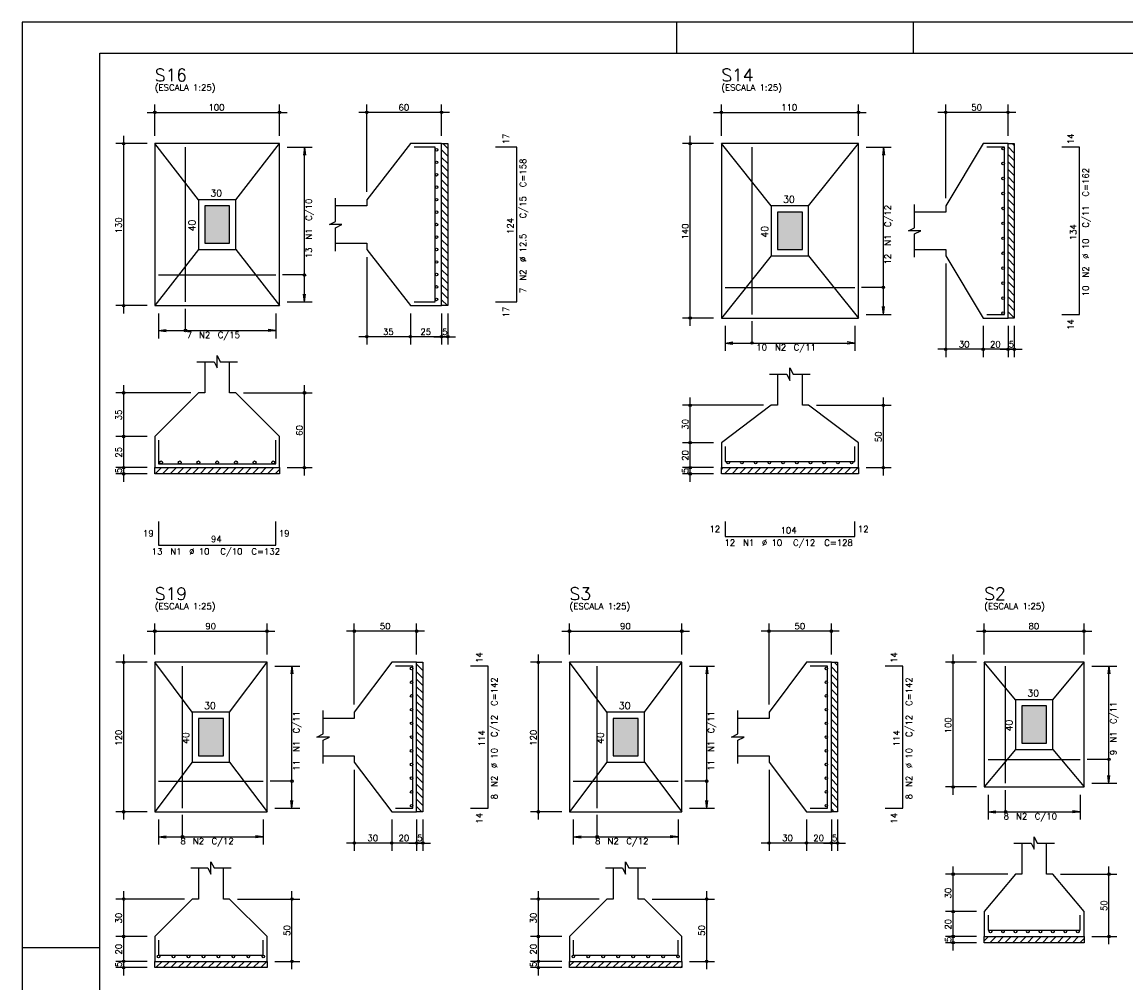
# Model space of a CAD drawing. Extents: x 0 to 84.1, y 0 to 59.4.
# Tile 2 of 6: x 0 to 35.4, y 28.6 to 59.4. Entities that reach past the tile are written whole.
import ezdxf

# ---------------------------------------------------------------- set-up
doc = ezdxf.new("R2010")
doc.units = 0
doc.header["$MEASUREMENT"] = 0
for name, color, linetype in [('1', 1, 'CONTINUOUS'), ('2', 2, 'CONTINUOUS'), ('3', 3, 'CONTINUOUS'), ('6', 6, 'CONTINUOUS'), ('7', 7, 'CONTINUOUS'), ('9', 9, 'CONTINUOUS')]:
    doc.layers.add(name, color=color, linetype=linetype)
doc.styles.get("Standard").update_dxf_attribs({"font": 'ROMANS.SHX'})

msp = doc.modelspace()

# ---------------------------------------------------------------- linework, layer by layer
at = {"layer": '1', "linetype": 'Continuous'}
for p, q in [((13.46, 55.299063), (13.66, 55.099063)), ((13.49948, 55.5), (13.66, 55.33948)), ((31.6376, 55.393103), (31.8376, 55.193103)), ((31.771119, 55.5), (31.8376, 55.433519)), ((13.46, 55.058647), (13.66, 54.858647)), ((31.6376, 55.152686), (31.8376, 54.952686)), ((31.6376, 54.91227), (31.8376, 54.71227)), ((13.46, 54.818231), (13.66, 54.618231)), ((13.46, 54.577814), (13.66, 54.377814)), ((31.6376, 54.671854), (31.8376, 54.471854)), ((13.46, 54.337398), (13.66, 54.137398)), ((31.6376, 54.431437), (31.8376, 54.231437)), ((31.6376, 54.191021), (31.8376, 53.991021)), ((13.46, 54.096982), (13.66, 53.896982)), ((13.46, 53.856566), (13.66, 53.656566)), ((31.6376, 53.950605), (31.8376, 53.750605)), ((13.46, 53.616149), (13.66, 53.416149)), ((31.6376, 53.710188), (31.8376, 53.510188)), ((13.46, 53.375733), (13.66, 53.175733)), ((13.46, 53.135317), (13.66, 52.935317)), ((31.6376, 53.469772), (31.8376, 53.269772)), ((31.6376, 53.229356), (31.8376, 53.029356)), ((13.46, 52.8949), (13.66, 52.6949)), ((31.6376, 52.98894), (31.8376, 52.78894)), ((13.46, 52.654484), (13.66, 52.454484)), ((31.6376, 52.748523), (31.8376, 52.548523)), ((31.6376, 52.508107), (31.8376, 52.308107)), ((13.46, 52.414068), (13.66, 52.214068)), ((13.46, 52.173651), (13.66, 51.973651)), ((31.6376, 52.267691), (31.8376, 52.067691)), ((13.46, 51.933235), (13.66, 51.733235)), ((31.6376, 52.027274), (31.8376, 51.827274)), ((31.6376, 51.786858), (31.8376, 51.586858)), ((13.46, 51.692819), (13.66, 51.492819)), ((13.46, 51.452403), (13.66, 51.252403)), ((31.6376, 51.546442), (31.8376, 51.346442)), ((13.46, 51.211986), (13.66, 51.011986)), ((31.6376, 51.306025), (31.8376, 51.106025)), ((31.6376, 51.065609), (31.8376, 50.865609)), ((13.46, 50.97157), (13.66, 50.77157)), ((13.46, 50.731154), (13.66, 50.531154)), ((31.6376, 50.825193), (31.8376, 50.625193)), ((13.46, 50.490737), (13.650737, 50.3)), ((31.6376, 50.584777), (31.8376, 50.384777)), ((31.6376, 50.34436), (31.8376, 50.14436)), ((31.6376, 50.103944), (31.8376, 49.903944)), ((4.269644, 44.9), (4.469644, 45.1)), ((4.510061, 44.9), (4.710061, 45.1)), ((4.750477, 44.9), (4.950477, 45.1)), ((4.990893, 44.9), (5.190893, 45.1)), ((5.23131, 44.9), (5.43131, 45.1)), ((5.471726, 44.9), (5.671726, 45.1)), ((5.712142, 44.9), (5.912142, 45.1)), ((5.952558, 44.9), (6.152558, 45.1)), ((6.192975, 44.9), (6.392975, 45.1)), ((6.433391, 44.9), (6.633391, 45.1)), ((6.673807, 44.9), (6.873807, 45.1)), ((6.914224, 44.9), (7.114224, 45.1)), ((7.15464, 44.9), (7.35464, 45.1)), ((7.395056, 44.9), (7.595056, 45.1)), ((7.635473, 44.9), (7.835473, 45.1)), ((7.875889, 44.9), (8.075889, 45.1)), ((8.116305, 44.9), (8.26, 45.043695)), ((22.4376, 45.036733), (22.500867, 45.1)), ((22.541284, 44.9), (22.741284, 45.1)), ((22.7817, 44.9), (22.9817, 45.1)), ((23.022116, 44.9), (23.222116, 45.1)), ((23.262532, 44.9), (23.462532, 45.1)), ((23.502949, 44.9), (23.702949, 45.1)), ((23.743365, 44.9), (23.943365, 45.1)), ((23.983781, 44.9), (24.183781, 45.1)), ((24.224198, 44.9), (24.424198, 45.1)), ((24.464614, 44.9), (24.664614, 45.1)), ((24.70503, 44.9), (24.90503, 45.1)), ((24.945447, 44.9), (25.145447, 45.1)), ((25.185863, 44.9), (25.385863, 45.1)), ((25.426279, 44.9), (25.626279, 45.1)), ((25.666696, 44.9), (25.866696, 45.1)), ((25.907112, 44.9), (26.107112, 45.1)), ((26.147528, 44.9), (26.347528, 45.1)), ((26.387944, 44.9), (26.587944, 45.1)), ((26.628361, 44.9), (26.828361, 45.1)), ((12.66, 38.789089), (12.86, 38.589089)), ((12.836706, 38.8528), (12.86, 38.829506)), ((25.9672, 38.704786), (26.1672, 38.504786)), ((26.059603, 38.8528), (26.1672, 38.745203)), ((12.66, 38.548673), (12.86, 38.348673)), ((12.66, 38.308257), (12.86, 38.108257)), ((25.9672, 38.46437), (26.1672, 38.26437)), ((12.66, 38.06784), (12.86, 37.86784)), ((25.9672, 38.223954), (26.1672, 38.023954)), ((25.9672, 37.983537), (26.1672, 37.783537)), ((12.66, 37.827424), (12.86, 37.627424)), ((12.66, 37.587008), (12.86, 37.387008)), ((25.9672, 37.743121), (26.1672, 37.543121)), ((12.66, 37.346592), (12.86, 37.146592)), ((25.9672, 37.502705), (26.1672, 37.302705)), ((25.9672, 37.262288), (26.1672, 37.062288)), ((12.66, 37.106175), (12.86, 36.906175)), ((12.66, 36.865759), (12.86, 36.665759)), ((25.9672, 37.021872), (26.1672, 36.821872)), ((12.66, 36.625343), (12.86, 36.425343)), ((25.9672, 36.781456), (26.1672, 36.581456)), ((25.9672, 36.541039), (26.1672, 36.341039)), ((12.66, 36.384926), (12.86, 36.184926)), ((12.66, 36.14451), (12.86, 35.94451)), ((25.9672, 36.300623), (26.1672, 36.100623)), ((12.66, 35.904094), (12.86, 35.704094)), ((25.9672, 36.060207), (26.1672, 35.860207)), ((25.9672, 35.819791), (26.1672, 35.619791)), ((12.66, 35.663677), (12.86, 35.463677)), ((12.66, 35.423261), (12.86, 35.223261)), ((25.9672, 35.579374), (26.1672, 35.379374)), ((12.66, 35.182845), (12.86, 34.982845)), ((25.9672, 35.338958), (26.1672, 35.138958)), ((25.9672, 35.098542), (26.1672, 34.898542)), ((12.66, 34.942429), (12.86, 34.742429)), ((25.9672, 34.858125), (26.1672, 34.658125)), ((12.66, 34.702012), (12.86, 34.502012)), ((12.66, 34.461596), (12.86, 34.261596)), ((25.9672, 34.617709), (26.1672, 34.417709)), ((25.9672, 34.377293), (26.1672, 34.177293)), ((12.66, 34.22118), (12.82838, 34.0528)), ((25.9672, 34.136876), (26.051276, 34.0528)), ((30.8744, 29.912735), (31.014465, 30.0528)), ((31.054882, 29.8528), (31.254882, 30.0528)), ((31.295298, 29.8528), (31.495298, 30.0528)), ((31.535714, 29.8528), (31.735714, 30.0528)), ((31.77613, 29.8528), (31.97613, 30.0528)), ((32.016547, 29.8528), (32.216547, 30.0528)), ((32.256963, 29.8528), (32.456963, 30.0528)), ((32.497379, 29.8528), (32.697379, 30.0528)), ((32.737796, 29.8528), (32.937796, 30.0528)), ((32.978212, 29.8528), (33.178212, 30.0528)), ((33.218628, 29.8528), (33.418628, 30.0528)), ((33.459045, 29.8528), (33.659045, 30.0528)), ((33.699461, 29.8528), (33.899461, 30.0528)), ((33.939877, 29.8528), (34.0744, 29.987323)), ((4.289921, 29.0528), (4.489921, 29.2528)), ((4.530337, 29.0528), (4.730337, 29.2528)), ((4.770753, 29.0528), (4.970753, 29.2528)), ((5.011169, 29.0528), (5.211169, 29.2528)), ((5.251586, 29.0528), (5.451586, 29.2528)), ((5.492002, 29.0528), (5.692002, 29.2528)), ((5.732418, 29.0528), (5.932418, 29.2528)), ((5.972835, 29.0528), (6.172835, 29.2528)), ((6.213251, 29.0528), (6.413251, 29.2528)), ((6.453667, 29.0528), (6.653667, 29.2528)), ((6.694084, 29.0528), (6.894084, 29.2528)), ((6.9345, 29.0528), (7.1345, 29.2528)), ((7.174916, 29.0528), (7.374916, 29.2528)), ((7.415332, 29.0528), (7.615332, 29.2528)), ((7.655749, 29.0528), (7.855749, 29.2528)), ((17.5672, 29.107183), (17.712817, 29.2528)), ((17.753234, 29.0528), (17.953234, 29.2528)), ((17.99365, 29.0528), (18.19365, 29.2528)), ((18.234066, 29.0528), (18.434066, 29.2528)), ((18.474483, 29.0528), (18.674483, 29.2528)), ((18.714899, 29.0528), (18.914899, 29.2528)), ((18.955315, 29.0528), (19.155315, 29.2528)), ((19.195731, 29.0528), (19.395731, 29.2528)), ((19.436148, 29.0528), (19.636148, 29.2528)), ((19.676564, 29.0528), (19.876564, 29.2528)), ((19.91698, 29.0528), (20.11698, 29.2528)), ((20.157397, 29.0528), (20.357397, 29.2528)), ((20.397813, 29.0528), (20.597813, 29.2528)), ((20.638229, 29.0528), (20.838229, 29.2528)), ((20.878646, 29.0528), (21.078646, 29.2528)), ((21.119062, 29.0528), (21.1672, 29.100938))]:
    msp.add_line(p, q, dxfattribs=at)
for points in [[(13.46, 50.3), (13.46, 55.5), (13.66, 55.5), (13.66, 50.3), (13.46, 50.3)], [(31.6376, 49.9), (31.6376, 55.5), (31.8376, 55.5), (31.8376, 49.9), (31.6376, 49.9)], [(4.26, 45.1), (8.26, 45.1), (8.26, 44.9), (4.26, 44.9), (4.26, 45.1)], [(22.4376, 45.1), (26.8376, 45.1), (26.8376, 44.9), (22.4376, 44.9), (22.4376, 45.1)], [(12.66, 34.0528), (12.66, 38.8528), (12.86, 38.8528), (12.86, 34.0528), (12.66, 34.0528)], [(25.9672, 34.0528), (25.9672, 38.8528), (26.1672, 38.8528), (26.1672, 34.0528), (25.9672, 34.0528)], [(30.8744, 30.0528), (34.0744, 30.0528), (34.0744, 29.8528), (30.8744, 29.8528), (30.8744, 30.0528)], [(4.26, 29.2528), (7.86, 29.2528), (7.86, 29.0528), (4.26, 29.0528), (4.26, 29.2528)], [(17.5672, 29.2528), (21.1672, 29.2528), (21.1672, 29.0528), (17.5672, 29.0528), (17.5672, 29.2528)]]:
    msp.add_lwpolyline(points, dxfattribs=at)
at = {"layer": '2', "linetype": 'Continuous'}
for p, q in [((84.100006, 59.400002), (0, 59.400002)), ((0, 59.400002), (0, 0)), ((21, 59.400002), (21, 58.400002)), ((28.600006, 58.400002), (28.600006, 59.400002)), ((4.26, 55.75), (4.26, 56.75)), ((8.26, 55.75), (8.26, 56.75)), ((11.06, 53.95), (11.06, 56.75)), ((13.46, 55.75), (13.46, 56.75)), ((22.4376, 55.75), (22.4376, 56.75)), ((26.8376, 55.75), (26.8376, 56.75)), ((29.6376, 53.75), (29.6376, 56.75)), ((31.6376, 55.75), (31.6376, 56.75)), ((4.01, 56.5), (8.51, 56.5)), ((13.71, 56.5), (10.81, 56.5)), ((22.1876, 56.5), (27.0876, 56.5)), ((31.8876, 56.5), (29.3876, 56.5)), ((3.26, 50.05), (3.26, 55.75)), ((21.4376, 49.65), (21.4376, 55.75)), ((4.01, 55.5), (3.01, 55.5)), ((4.26, 55.5), (4.26, 55.5)), ((4.26, 55.5), (4.26, 55.5)), ((8.26, 55.5), (8.26, 55.5)), ((8.26, 55.38), (8.26, 55.38)), ((8.51, 55.38), (9.31, 55.38)), ((9.06, 55.38), (9.027368, 55.132139)), ((9.06, 50.42), (9.06, 55.38)), ((9.06, 55.38), (9.092632, 55.132139)), ((13.46, 55.5), (13.46, 55.5)), ((22.1876, 55.5), (21.1876, 55.5)), ((22.4376, 55.5), (22.4376, 55.5)), ((22.4376, 55.5), (22.4376, 55.5)), ((26.8376, 55.5), (26.8376, 55.5)), ((26.8376, 55.38), (26.8376, 55.38)), ((27.0876, 55.38), (27.8876, 55.38)), ((27.6376, 55.38), (27.604968, 55.132139)), ((27.6376, 50.02), (27.6376, 55.38)), ((27.6376, 55.38), (27.670232, 55.132139)), ((31.6376, 55.5), (31.6376, 55.5)), ((11.06, 53.7), (11.06, 53.7)), ((29.6376, 53.5), (29.6376, 53.5)), ((11.06, 52.1), (11.06, 52.1)), ((11.06, 51.85), (11.06, 49.05)), ((29.6376, 51.9), (29.6376, 51.9)), ((29.6376, 51.65), (29.6376, 48.65)), ((9.06, 50.42), (9.027368, 50.667861)), ((9.06, 50.42), (9.092632, 50.667861)), ((4.01, 50.3), (3.01, 50.3)), ((4.26, 50.3), (4.26, 50.3)), ((4.38, 50.3), (4.38, 50.3)), ((8.14, 50.3), (8.14, 50.3)), ((8.26, 50.42), (8.26, 50.42)), ((8.51, 50.42), (9.31, 50.42)), ((12.46, 50.3), (12.46, 50.3)), ((12.46, 50.3), (12.46, 50.3)), ((13.46, 50.3), (13.46, 50.3)), ((13.46, 50.3), (13.46, 50.3)), ((13.66, 50.3), (13.66, 50.3)), ((4.38, 50.05), (4.38, 49.25)), ((8.14, 50.05), (8.14, 49.25)), ((12.46, 50.05), (12.46, 49.05)), ((12.46, 50.05), (12.46, 49.05)), ((13.46, 50.05), (13.46, 49.05)), ((13.46, 50.05), (13.46, 49.05)), ((13.66, 50.05), (13.66, 49.05)), ((26.8376, 50.02), (26.8376, 50.02)), ((27.0876, 50.02), (27.8876, 50.02)), ((27.6376, 50.02), (27.604968, 50.267861)), ((27.6376, 50.02), (27.670232, 50.267861)), ((22.1876, 49.9), (21.1876, 49.9)), ((22.4376, 49.9), (22.4376, 49.9)), ((22.5576, 49.9), (22.5576, 49.9)), ((22.5576, 49.65), (22.5576, 48.85)), ((26.7176, 49.9), (26.7176, 49.9)), ((26.7176, 49.65), (26.7176, 48.85)), ((30.8376, 49.9), (30.8376, 49.9)), ((30.8376, 49.9), (30.8376, 49.9)), ((30.8376, 49.65), (30.8376, 48.65)), ((30.8376, 49.65), (30.8376, 48.65)), ((31.6376, 49.9), (31.6376, 49.9)), ((31.6376, 49.9), (31.6376, 49.9)), ((31.6376, 49.65), (31.6376, 48.65)), ((31.6376, 49.65), (31.6376, 48.65)), ((31.8376, 49.9), (31.8376, 49.9)), ((31.8376, 49.65), (31.8376, 48.65)), ((4.38, 49.5), (4.627861, 49.532632)), ((4.38, 49.5), (8.14, 49.5)), ((4.38, 49.5), (4.627861, 49.467368)), ((8.14, 49.5), (7.892139, 49.532632)), ((8.14, 49.5), (7.892139, 49.467368)), ((12.71, 49.3), (10.81, 49.3)), ((13.71, 49.3), (12.21, 49.3)), ((13.21, 49.3), (13.91, 49.3)), ((22.5576, 49.1), (22.805461, 49.132632)), ((22.5576, 49.1), (26.7176, 49.1)), ((22.5576, 49.1), (22.805461, 49.067368)), ((26.7176, 49.1), (26.469739, 49.132632)), ((26.7176, 49.1), (26.469739, 49.067368)), ((31.0876, 48.9), (29.3876, 48.9)), ((31.8876, 48.9), (30.5876, 48.9)), ((31.3876, 48.9), (32.0876, 48.9)), ((5.41, 47.5), (3.01, 47.5)), ((3.26, 45.85), (3.26, 47.75)), ((5.66, 47.5), (5.66, 47.5)), ((6.86, 47.5), (6.86, 47.5)), ((7.11, 47.5), (9.31, 47.5)), ((9.06, 44.85), (9.06, 47.75)), ((21.4376, 45.65), (21.4376, 47.35)), ((27.6376, 44.85), (27.6376, 47.35)), ((23.7876, 47.1), (21.1876, 47.1)), ((24.0376, 47.1), (24.0376, 47.1)), ((25.2376, 47.1), (25.2376, 47.1)), ((25.4876, 47.1), (27.8876, 47.1)), ((4.01, 46.1), (3.01, 46.1)), ((4.01, 46.1), (3.01, 46.1)), ((3.26, 44.85), (3.26, 46.35)), ((4.26, 46.1), (4.26, 46.1)), ((4.26, 46.1), (4.26, 46.1)), ((21.4376, 44.85), (21.4376, 46.15)), ((22.1876, 45.9), (21.1876, 45.9)), ((22.1876, 45.9), (21.1876, 45.9)), ((22.4376, 45.9), (22.4376, 45.9)), ((22.4376, 45.9), (22.4376, 45.9)), ((3.26, 44.65), (3.26, 45.35)), ((21.4376, 44.65), (21.4376, 45.35)), ((4.01, 45.1), (3.01, 45.1)), ((4.01, 45.1), (3.01, 45.1)), ((4.26, 45.1), (4.26, 45.1)), ((4.26, 45.1), (4.26, 45.1)), ((8.26, 45.1), (8.26, 45.1)), ((8.51, 45.1), (9.31, 45.1)), ((22.1876, 45.1), (21.1876, 45.1)), ((22.1876, 45.1), (21.1876, 45.1)), ((22.4376, 45.1), (22.4376, 45.1)), ((22.4376, 45.1), (22.4376, 45.1)), ((26.8376, 45.1), (26.8376, 45.1)), ((27.0876, 45.1), (27.8876, 45.1)), ((4.01, 44.9), (3.01, 44.9)), ((4.26, 44.9), (4.26, 44.9)), ((22.1876, 44.9), (21.1876, 44.9)), ((22.4376, 44.9), (22.4376, 44.9)), ((4.26, 39.1028), (4.26, 40.1028)), ((7.86, 39.1028), (7.86, 40.1028)), ((10.66, 37.5028), (10.66, 40.1028)), ((12.66, 39.1028), (12.66, 40.1028)), ((17.5672, 39.1028), (17.5672, 40.1028)), ((21.1672, 39.1028), (21.1672, 40.1028)), ((23.9672, 37.5028), (23.9672, 40.1028)), ((25.9672, 39.1028), (25.9672, 40.1028)), ((30.8744, 39.1028), (30.8744, 40.1028)), ((34.0744, 39.1028), (34.0744, 40.1028)), ((4.01, 39.8528), (8.11, 39.8528)), ((12.91, 39.8528), (10.41, 39.8528)), ((17.3172, 39.8528), (21.4172, 39.8528)), ((26.2172, 39.8528), (23.7172, 39.8528)), ((30.6244, 39.8528), (34.3244, 39.8528)), ((3.26, 33.8028), (3.26, 39.1028)), ((16.5672, 33.8028), (16.5672, 39.1028)), ((29.8744, 34.6028), (29.8744, 39.1028)), ((4.01, 38.8528), (3.01, 38.8528)), ((4.26, 38.8528), (4.26, 38.8528)), ((4.26, 38.8528), (4.26, 38.8528)), ((7.86, 38.8528), (7.86, 38.8528)), ((7.86, 38.7328), (7.86, 38.7328)), ((8.11, 38.7328), (8.91, 38.7328)), ((8.66, 38.7328), (8.627368, 38.484939)), ((8.66, 34.1728), (8.66, 38.7328)), ((8.66, 38.7328), (8.692632, 38.484939)), ((12.66, 38.8528), (12.66, 38.8528)), ((17.3172, 38.8528), (16.3172, 38.8528)), ((17.5672, 38.8528), (17.5672, 38.8528)), ((17.5672, 38.8528), (17.5672, 38.8528)), ((21.1672, 38.8528), (21.1672, 38.8528)), ((21.1672, 38.7328), (21.1672, 38.7328)), ((21.4172, 38.7328), (22.2172, 38.7328)), ((21.9672, 38.7328), (21.934568, 38.484939)), ((21.9672, 34.1728), (21.9672, 38.7328)), ((21.9672, 38.7328), (21.999832, 38.484939)), ((25.9672, 38.8528), (25.9672, 38.8528)), ((30.6244, 38.8528), (29.6244, 38.8528)), ((30.8744, 38.8528), (30.8744, 38.8528)), ((30.8744, 38.8528), (30.8744, 38.8528)), ((34.0744, 38.8528), (34.0744, 38.8528)), ((34.0744, 38.7328), (34.0744, 38.7328)), ((34.3244, 38.7328), (35.1244, 38.7328)), ((34.8744, 38.7328), (34.841768, 38.484939)), ((34.8744, 34.9728), (34.8744, 38.7328)), ((34.8744, 38.7328), (34.907032, 38.484939)), ((10.66, 37.2528), (10.66, 37.2528)), ((23.9672, 37.2528), (23.9672, 37.2528)), ((10.66, 35.6528), (10.66, 35.6528)), ((23.9672, 35.6528), (23.9672, 35.6528)), ((10.66, 35.4028), (10.66, 32.8028)), ((23.9672, 35.4028), (23.9672, 32.8028)), ((34.8744, 34.9728), (34.841768, 35.220661)), ((34.8744, 34.9728), (34.907032, 35.220661)), ((30.6244, 34.8528), (29.6244, 34.8528)), ((30.8744, 34.8528), (30.8744, 34.8528)), ((30.9944, 34.8528), (30.9944, 34.8528)), ((33.9544, 34.8528), (33.9544, 34.8528)), ((34.0744, 34.9728), (34.0744, 34.9728)), ((34.3244, 34.9728), (35.1244, 34.9728)), ((8.66, 34.1728), (8.627368, 34.420661)), ((8.66, 34.1728), (8.692632, 34.420661)), ((21.9672, 34.1728), (21.934568, 34.420661)), ((21.9672, 34.1728), (21.999832, 34.420661)), ((30.9944, 34.6028), (30.9944, 33.8028)), ((33.9544, 34.6028), (33.9544, 33.8028)), ((4.01, 34.0528), (3.01, 34.0528)), ((4.26, 34.0528), (4.26, 34.0528)), ((4.38, 34.0528), (4.38, 34.0528)), ((7.74, 34.0528), (7.74, 34.0528)), ((7.86, 34.1728), (7.86, 34.1728)), ((8.11, 34.1728), (8.91, 34.1728)), ((11.86, 34.0528), (11.86, 34.0528)), ((11.86, 34.0528), (11.86, 34.0528)), ((12.66, 34.0528), (12.66, 34.0528)), ((12.66, 34.0528), (12.66, 34.0528)), ((12.86, 34.0528), (12.86, 34.0528)), ((17.3172, 34.0528), (16.3172, 34.0528)), ((17.5672, 34.0528), (17.5672, 34.0528)), ((17.6872, 34.0528), (17.6872, 34.0528)), ((21.0472, 34.0528), (21.0472, 34.0528)), ((21.1672, 34.1728), (21.1672, 34.1728)), ((21.4172, 34.1728), (22.2172, 34.1728)), ((25.1672, 34.0528), (25.1672, 34.0528)), ((25.1672, 34.0528), (25.1672, 34.0528)), ((25.9672, 34.0528), (25.9672, 34.0528)), ((25.9672, 34.0528), (25.9672, 34.0528)), ((26.1672, 34.0528), (26.1672, 34.0528)), ((30.9944, 34.0528), (31.242261, 34.085432)), ((30.9944, 34.0528), (33.9544, 34.0528)), ((30.9944, 34.0528), (31.242261, 34.020168)), ((33.9544, 34.0528), (33.706539, 34.085432)), ((33.9544, 34.0528), (33.706539, 34.020168)), ((4.38, 33.8028), (4.38, 33.0028)), ((7.74, 33.8028), (7.74, 33.0028)), ((11.86, 33.8028), (11.86, 32.8028)), ((11.86, 33.8028), (11.86, 32.8028)), ((12.66, 33.8028), (12.66, 32.8028)), ((12.66, 33.8028), (12.66, 32.8028)), ((12.86, 33.8028), (12.86, 32.8028)), ((17.6872, 33.8028), (17.6872, 33.0028)), ((21.0472, 33.8028), (21.0472, 33.0028)), ((25.1672, 33.8028), (25.1672, 32.8028)), ((25.1672, 33.8028), (25.1672, 32.8028)), ((25.9672, 33.8028), (25.9672, 32.8028)), ((25.9672, 33.8028), (25.9672, 32.8028)), ((26.1672, 33.8028), (26.1672, 32.8028)), ((4.38, 33.2528), (4.627861, 33.285432)), ((4.38, 33.2528), (7.74, 33.2528)), ((4.38, 33.2528), (4.627861, 33.220168)), ((7.74, 33.2528), (7.492139, 33.285432)), ((7.74, 33.2528), (7.492139, 33.220168)), ((12.11, 33.0528), (10.41, 33.0528)), ((12.91, 33.0528), (11.61, 33.0528)), ((12.41, 33.0528), (13.11, 33.0528)), ((17.6872, 33.2528), (17.935061, 33.285432)), ((17.6872, 33.2528), (21.0472, 33.2528)), ((17.6872, 33.2528), (17.935061, 33.220168)), ((21.0472, 33.2528), (20.799339, 33.285432)), ((21.0472, 33.2528), (20.799339, 33.220168)), ((25.4172, 33.0528), (23.7172, 33.0528)), ((26.2172, 33.0528), (24.9172, 33.0528)), ((25.7172, 33.0528), (26.4172, 33.0528)), ((29.8744, 30.6028), (29.8744, 32.3028)), ((34.8744, 29.8028), (34.8744, 32.3028)), ((31.6244, 32.0528), (29.6244, 32.0528)), ((31.8744, 32.0528), (31.8744, 32.0528)), ((33.0744, 32.0528), (33.0744, 32.0528)), ((33.3244, 32.0528), (35.1244, 32.0528)), ((5.21, 31.2528), (3.01, 31.2528)), ((3.26, 29.8028), (3.26, 31.5028)), ((5.46, 31.2528), (5.46, 31.2528)), ((6.66, 31.2528), (6.66, 31.2528)), ((6.91, 31.2528), (8.91, 31.2528)), ((8.66, 29.0028), (8.66, 31.5028)), ((18.5172, 31.2528), (16.3172, 31.2528)), ((16.5672, 29.8028), (16.5672, 31.5028)), ((18.7672, 31.2528), (18.7672, 31.2528)), ((19.9672, 31.2528), (19.9672, 31.2528)), ((20.2172, 31.2528), (22.2172, 31.2528)), ((21.9672, 29.0028), (21.9672, 31.5028)), ((30.6244, 30.8528), (29.6244, 30.8528)), ((30.6244, 30.8528), (29.6244, 30.8528)), ((29.8744, 29.8028), (29.8744, 31.1028)), ((30.8744, 30.8528), (30.8744, 30.8528)), ((30.8744, 30.8528), (30.8744, 30.8528)), ((3.26, 29.0028), (3.26, 30.3028)), ((16.5672, 29.0028), (16.5672, 30.3028)), ((29.8744, 29.6028), (29.8744, 30.3028)), ((4.01, 30.0528), (3.01, 30.0528)), ((4.01, 30.0528), (3.01, 30.0528)), ((4.26, 30.0528), (4.26, 30.0528)), ((4.26, 30.0528), (4.26, 30.0528)), ((17.3172, 30.0528), (16.3172, 30.0528)), ((17.3172, 30.0528), (16.3172, 30.0528)), ((17.5672, 30.0528), (17.5672, 30.0528)), ((17.5672, 30.0528), (17.5672, 30.0528)), ((30.6244, 30.0528), (29.6244, 30.0528)), ((30.6244, 30.0528), (29.6244, 30.0528)), ((30.6244, 29.8528), (29.6244, 29.8528)), ((30.8744, 30.0528), (30.8744, 30.0528)), ((30.8744, 30.0528), (30.8744, 30.0528)), ((30.8744, 29.8528), (30.8744, 29.8528)), ((34.0744, 30.0528), (34.0744, 30.0528)), ((34.3244, 30.0528), (35.1244, 30.0528)), ((0, 29.700001), (0.5, 29.700001)), ((0.5, 29.700001), (1.5, 29.700001)), ((1.5, 29.700001), (2.5, 29.700001)), ((3.26, 28.8028), (3.26, 29.5028)), ((16.5672, 28.8028), (16.5672, 29.5028)), ((4.01, 29.2528), (3.01, 29.2528)), ((4.01, 29.2528), (3.01, 29.2528)), ((4.01, 29.0528), (3.01, 29.0528)), ((4.26, 29.2528), (4.26, 29.2528)), ((4.26, 29.2528), (4.26, 29.2528)), ((4.26, 29.0528), (4.26, 29.0528)), ((7.86, 29.2528), (7.86, 29.2528)), ((8.11, 29.2528), (8.91, 29.2528)), ((17.3172, 29.2528), (16.3172, 29.2528)), ((17.3172, 29.2528), (16.3172, 29.2528)), ((17.3172, 29.0528), (16.3172, 29.0528)), ((17.5672, 29.2528), (17.5672, 29.2528)), ((17.5672, 29.2528), (17.5672, 29.2528)), ((17.5672, 29.0528), (17.5672, 29.0528)), ((21.1672, 29.2528), (21.1672, 29.2528)), ((21.4172, 29.2528), (22.2172, 29.2528))]:
    msp.add_line(p, q, dxfattribs=at)
for points in [[(83.100006, 1), (2.5, 1), (2.5, 58.400002), (83.100006, 58.400002), (83.100006, 1)], [(4.26, 50.3), (8.26, 50.3), (8.26, 55.5), (4.26, 55.5), (4.26, 50.3)], [(5.66, 53.7), (4.26, 55.5)], [(6.86, 53.7), (8.26, 55.5)], [(10.06, 52.3), (11.06, 52.3), (11.06, 52.1), (12.46, 50.3), (13.46, 50.3), (13.46, 55.5), (12.46, 55.5), (11.06, 53.7), (11.06, 53.5), (10.06, 53.5)], [(22.4376, 49.9), (26.8376, 49.9), (26.8376, 55.5), (22.4376, 55.5), (22.4376, 49.9)], [(24.0376, 53.5), (22.4376, 55.5)], [(25.2376, 53.5), (26.8376, 55.5)], [(28.6376, 52.1), (29.6376, 52.1), (29.6376, 51.9), (30.8376, 49.9), (31.6376, 49.9), (31.6376, 55.5), (30.8376, 55.5), (29.6376, 53.5), (29.6376, 53.3), (28.6376, 53.3)], [(5.66, 52.1), (6.86, 52.1), (6.86, 53.7), (5.66, 53.7), (5.66, 52.1)], [(5.86, 52.3), (6.66, 52.3), (6.66, 53.5), (5.86, 53.5), (5.86, 52.3)], [(10.06, 52.05), (10.06, 52.8), (10.26, 52.9), (9.86, 52.9), (10.06, 53), (10.06, 53.75)], [(24.0376, 51.9), (25.2376, 51.9), (25.2376, 53.5), (24.0376, 53.5), (24.0376, 51.9)], [(28.6376, 51.85), (28.6376, 52.6), (28.8376, 52.7), (28.4376, 52.7), (28.6376, 52.8), (28.6376, 53.55)], [(24.2376, 52.1), (25.0376, 52.1), (25.0376, 53.3), (24.2376, 53.3), (24.2376, 52.1)], [(5.66, 52.1), (4.26, 50.3)], [(6.86, 52.1), (8.26, 50.3)], [(24.0376, 51.9), (22.4376, 49.9)], [(25.2376, 51.9), (26.8376, 49.9)], [(9.06, 51.285), (8.36, 51.285)], [(27.6376, 50.885), (26.9376, 50.885)], [(5.245, 49.5), (5.245, 50.2)], [(23.4226, 49.1), (23.4226, 49.8)], [(5.61, 48.5), (6.16, 48.5), (6.26, 48.3), (6.26, 48.7), (6.36, 48.5), (6.91, 48.5)], [(5.86, 48.5), (5.86, 47.5), (5.66, 47.5), (4.26, 46.1), (4.26, 45.1), (8.26, 45.1), (8.26, 46.1), (6.86, 47.5), (6.66, 47.5), (6.66, 48.5)], [(23.9876, 48.1), (24.5376, 48.1), (24.6376, 47.9), (24.6376, 48.3), (24.7376, 48.1), (25.2876, 48.1)], [(24.2376, 48.1), (24.2376, 47.1), (24.0376, 47.1), (22.4376, 45.9), (22.4376, 45.1), (26.8376, 45.1), (26.8376, 45.9), (25.2376, 47.1), (25.0376, 47.1), (25.0376, 48.1)], [(4.26, 34.0528), (7.86, 34.0528), (7.86, 38.8528), (4.26, 38.8528), (4.26, 34.0528)], [(5.46, 37.2528), (4.26, 38.8528)], [(6.66, 37.2528), (7.86, 38.8528)], [(9.66, 35.8528), (10.66, 35.8528), (10.66, 35.6528), (11.86, 34.0528), (12.66, 34.0528), (12.66, 38.8528), (11.86, 38.8528), (10.66, 37.2528), (10.66, 37.0528), (9.66, 37.0528)], [(17.5672, 34.0528), (21.1672, 34.0528), (21.1672, 38.8528), (17.5672, 38.8528), (17.5672, 34.0528)], [(18.7672, 37.2528), (17.5672, 38.8528)], [(19.9672, 37.2528), (21.1672, 38.8528)], [(22.9672, 35.8528), (23.9672, 35.8528), (23.9672, 35.6528), (25.1672, 34.0528), (25.9672, 34.0528), (25.9672, 38.8528), (25.1672, 38.8528), (23.9672, 37.2528), (23.9672, 37.0528), (22.9672, 37.0528)], [(30.8744, 34.8528), (34.0744, 34.8528), (34.0744, 38.8528), (30.8744, 38.8528), (30.8744, 34.8528)], [(31.8744, 37.6528), (30.8744, 38.8528)], [(33.0744, 37.6528), (34.0744, 38.8528)], [(31.8744, 36.0528), (33.0744, 36.0528), (33.0744, 37.6528), (31.8744, 37.6528), (31.8744, 36.0528)], [(5.46, 35.6528), (6.66, 35.6528), (6.66, 37.2528), (5.46, 37.2528), (5.46, 35.6528)], [(9.66, 35.6028), (9.66, 36.3528), (9.86, 36.4528), (9.46, 36.4528), (9.66, 36.5528), (9.66, 37.3028)], [(18.7672, 35.6528), (19.9672, 35.6528), (19.9672, 37.2528), (18.7672, 37.2528), (18.7672, 35.6528)], [(22.9672, 35.6028), (22.9672, 36.3528), (23.1672, 36.4528), (22.7672, 36.4528), (22.9672, 36.5528), (22.9672, 37.3028)], [(32.0744, 36.2528), (32.8744, 36.2528), (32.8744, 37.4528), (32.0744, 37.4528), (32.0744, 36.2528)], [(5.66, 35.8528), (6.46, 35.8528), (6.46, 37.0528), (5.66, 37.0528), (5.66, 35.8528)], [(18.9672, 35.8528), (19.7672, 35.8528), (19.7672, 37.0528), (18.9672, 37.0528), (18.9672, 35.8528)], [(31.8744, 36.0528), (30.8744, 34.8528)], [(33.0744, 36.0528), (34.0744, 34.8528)], [(5.46, 35.6528), (4.26, 34.0528)], [(6.66, 35.6528), (7.86, 34.0528)], [(18.7672, 35.6528), (17.5672, 34.0528)], [(19.9672, 35.6528), (21.1672, 34.0528)], [(34.8744, 35.7378), (34.1744, 35.7378)], [(8.66, 35.0378), (7.96, 35.0378)], [(21.9672, 35.0378), (21.2672, 35.0378)], [(31.5594, 34.0528), (31.5594, 34.7528)], [(5.145, 33.2528), (5.145, 33.9528)], [(18.4522, 33.2528), (18.4522, 33.9528)], [(32.0744, 33.0528), (32.0744, 32.0528), (31.8744, 32.0528), (30.8744, 30.8528), (30.8744, 30.0528), (34.0744, 30.0528), (34.0744, 30.8528), (33.0744, 32.0528), (32.8744, 32.0528), (32.8744, 33.0528)], [(31.8244, 33.0528), (32.3744, 33.0528), (32.4744, 32.8528), (32.4744, 33.2528), (32.5744, 33.0528), (33.1244, 33.0528)], [(5.66, 32.2528), (5.66, 31.2528), (5.46, 31.2528), (4.26, 30.0528), (4.26, 29.2528), (7.86, 29.2528), (7.86, 30.0528), (6.66, 31.2528), (6.46, 31.2528), (6.46, 32.2528)], [(5.41, 32.2528), (5.96, 32.2528), (6.06, 32.0528), (6.06, 32.4528), (6.16, 32.2528), (6.71, 32.2528)], [(18.9672, 32.2528), (18.9672, 31.2528), (18.7672, 31.2528), (17.5672, 30.0528), (17.5672, 29.2528), (21.1672, 29.2528), (21.1672, 30.0528), (19.9672, 31.2528), (19.7672, 31.2528), (19.7672, 32.2528)], [(18.7172, 32.2528), (19.2672, 32.2528), (19.3672, 32.0528), (19.3672, 32.4528), (19.4672, 32.2528), (20.0172, 32.2528)]]:
    msp.add_lwpolyline(points, dxfattribs=at)
for centre, radius in [((4.26, 56.5), 0.04), ((4.26, 56.5), 0.02), ((8.26, 56.5), 0.04), ((8.26, 56.5), 0.02), ((11.06, 56.5), 0.04), ((11.06, 56.5), 0.02), ((13.46, 56.5), 0.04), ((13.46, 56.5), 0.02), ((22.4376, 56.5), 0.04), ((22.4376, 56.5), 0.02), ((26.8376, 56.5), 0.04), ((26.8376, 56.5), 0.02), ((29.6376, 56.5), 0.04), ((29.6376, 56.5), 0.02), ((31.6376, 56.5), 0.04), ((31.6376, 56.5), 0.02), ((3.26, 55.5), 0.04), ((3.26, 55.5), 0.02), ((21.4376, 55.5), 0.04), ((21.4376, 55.5), 0.02), ((9.06, 51.285), 0.04), ((27.6376, 50.885), 0.04), ((3.26, 50.3), 0.04), ((3.26, 50.3), 0.02), ((21.4376, 49.9), 0.04), ((21.4376, 49.9), 0.02), ((5.245, 49.5), 0.04), ((11.06, 49.3), 0.04), ((11.06, 49.3), 0.02), ((12.46, 49.3), 0.04), ((12.46, 49.3), 0.04), ((12.46, 49.3), 0.02), ((12.46, 49.3), 0.02), ((13.46, 49.3), 0.04), ((13.46, 49.3), 0.04), ((13.46, 49.3), 0.02), ((13.46, 49.3), 0.02), ((13.66, 49.3), 0.04), ((13.66, 49.3), 0.02), ((23.4226, 49.1), 0.04), ((29.6376, 48.9), 0.04), ((29.6376, 48.9), 0.02), ((30.8376, 48.9), 0.04), ((30.8376, 48.9), 0.04), ((30.8376, 48.9), 0.02), ((30.8376, 48.9), 0.02), ((31.6376, 48.9), 0.04), ((31.6376, 48.9), 0.04), ((31.6376, 48.9), 0.02), ((31.6376, 48.9), 0.02), ((31.8376, 48.9), 0.04), ((31.8376, 48.9), 0.02), ((3.26, 47.5), 0.04), ((3.26, 47.5), 0.02), ((9.06, 47.5), 0.04), ((9.06, 47.5), 0.02), ((21.4376, 47.1), 0.04), ((21.4376, 47.1), 0.02), ((27.6376, 47.1), 0.04), ((27.6376, 47.1), 0.02), ((3.26, 46.1), 0.04), ((3.26, 46.1), 0.04), ((3.26, 46.1), 0.02), ((3.26, 46.1), 0.02), ((21.4376, 45.9), 0.04), ((21.4376, 45.9), 0.04), ((21.4376, 45.9), 0.02), ((21.4376, 45.9), 0.02), ((3.26, 45.1), 0.04), ((3.26, 45.1), 0.04), ((3.26, 45.1), 0.02), ((3.26, 45.1), 0.02), ((9.06, 45.1), 0.04), ((9.06, 45.1), 0.02), ((21.4376, 45.1), 0.04), ((21.4376, 45.1), 0.04), ((21.4376, 45.1), 0.02), ((21.4376, 45.1), 0.02), ((27.6376, 45.1), 0.04), ((27.6376, 45.1), 0.02), ((3.26, 44.9), 0.04), ((3.26, 44.9), 0.02), ((21.4376, 44.9), 0.04), ((21.4376, 44.9), 0.02), ((4.26, 39.8528), 0.04), ((4.26, 39.8528), 0.02), ((7.86, 39.8528), 0.04), ((7.86, 39.8528), 0.02), ((10.66, 39.8528), 0.04), ((10.66, 39.8528), 0.02), ((12.66, 39.8528), 0.04), ((12.66, 39.8528), 0.02), ((17.5672, 39.8528), 0.04), ((17.5672, 39.8528), 0.02), ((21.1672, 39.8528), 0.04), ((21.1672, 39.8528), 0.02), ((23.9672, 39.8528), 0.04), ((23.9672, 39.8528), 0.02), ((25.9672, 39.8528), 0.04), ((25.9672, 39.8528), 0.02), ((30.8744, 39.8528), 0.04), ((30.8744, 39.8528), 0.02), ((34.0744, 39.8528), 0.04), ((34.0744, 39.8528), 0.02), ((3.26, 38.8528), 0.04), ((3.26, 38.8528), 0.02), ((16.5672, 38.8528), 0.04), ((16.5672, 38.8528), 0.02), ((29.8744, 38.8528), 0.04), ((29.8744, 38.8528), 0.02), ((34.8744, 35.7378), 0.04), ((8.66, 35.0378), 0.04), ((21.9672, 35.0378), 0.04), ((29.8744, 34.8528), 0.04), ((29.8744, 34.8528), 0.02), ((3.26, 34.0528), 0.04), ((3.26, 34.0528), 0.02), ((16.5672, 34.0528), 0.04), ((16.5672, 34.0528), 0.02), ((31.5594, 34.0528), 0.04), ((5.145, 33.2528), 0.04), ((10.66, 33.0528), 0.04), ((10.66, 33.0528), 0.02), ((11.86, 33.0528), 0.04), ((11.86, 33.0528), 0.04), ((11.86, 33.0528), 0.02), ((11.86, 33.0528), 0.02), ((12.66, 33.0528), 0.04), ((12.66, 33.0528), 0.04), ((12.66, 33.0528), 0.02), ((12.66, 33.0528), 0.02), ((12.86, 33.0528), 0.04), ((12.86, 33.0528), 0.02), ((18.4522, 33.2528), 0.04), ((23.9672, 33.0528), 0.04), ((23.9672, 33.0528), 0.02), ((25.1672, 33.0528), 0.04), ((25.1672, 33.0528), 0.04), ((25.1672, 33.0528), 0.02), ((25.1672, 33.0528), 0.02), ((25.9672, 33.0528), 0.04), ((25.9672, 33.0528), 0.04), ((25.9672, 33.0528), 0.02), ((25.9672, 33.0528), 0.02), ((26.1672, 33.0528), 0.04), ((26.1672, 33.0528), 0.02), ((29.8744, 32.0528), 0.04), ((29.8744, 32.0528), 0.02), ((34.8744, 32.0528), 0.04), ((34.8744, 32.0528), 0.02), ((3.26, 31.2528), 0.04), ((3.26, 31.2528), 0.02), ((8.66, 31.2528), 0.04), ((8.66, 31.2528), 0.02), ((16.5672, 31.2528), 0.04), ((16.5672, 31.2528), 0.02), ((21.9672, 31.2528), 0.04), ((21.9672, 31.2528), 0.02), ((29.8744, 30.8528), 0.04), ((29.8744, 30.8528), 0.04), ((29.8744, 30.8528), 0.02), ((29.8744, 30.8528), 0.02), ((3.26, 30.0528), 0.04), ((3.26, 30.0528), 0.04), ((3.26, 30.0528), 0.02), ((3.26, 30.0528), 0.02), ((16.5672, 30.0528), 0.04), ((16.5672, 30.0528), 0.04), ((16.5672, 30.0528), 0.02), ((16.5672, 30.0528), 0.02), ((29.8744, 30.0528), 0.04), ((29.8744, 30.0528), 0.04), ((29.8744, 29.8528), 0.04), ((29.8744, 30.0528), 0.02), ((29.8744, 30.0528), 0.02), ((29.8744, 29.8528), 0.02), ((34.8744, 30.0528), 0.04), ((34.8744, 30.0528), 0.02), ((3.26, 29.2528), 0.04), ((3.26, 29.2528), 0.04), ((3.26, 29.0528), 0.04), ((3.26, 29.2528), 0.02), ((3.26, 29.2528), 0.02), ((3.26, 29.0528), 0.02), ((8.66, 29.2528), 0.04), ((8.66, 29.2528), 0.02), ((16.5672, 29.2528), 0.04), ((16.5672, 29.2528), 0.04), ((16.5672, 29.0528), 0.04), ((16.5672, 29.2528), 0.02), ((16.5672, 29.2528), 0.02), ((16.5672, 29.0528), 0.02), ((21.9672, 29.2528), 0.04), ((21.9672, 29.2528), 0.02)]:
    msp.add_circle(centre, radius, dxfattribs=at)
at = {"layer": '3', "linetype": 'Continuous'}
for centre, radius in [((13.30131, 55.3), 0.04131), ((31.47629, 55.34), 0.04131), ((13.30131, 54.9), 0.04131), ((31.47629, 54.86), 0.04131), ((13.30131, 54.5), 0.04131), ((31.47629, 54.38), 0.04131), ((13.30131, 54.1), 0.04131), ((31.47629, 53.9), 0.04131), ((13.30131, 53.7), 0.04131), ((13.30131, 53.3), 0.04131), ((31.47629, 53.42), 0.04131), ((13.30131, 52.9), 0.04131), ((31.47629, 52.94), 0.04131), ((13.30131, 52.5), 0.04131), ((31.47629, 52.46), 0.04131), ((13.30131, 52.1), 0.04131), ((13.30131, 51.7), 0.04131), ((31.47629, 51.98), 0.04131), ((31.47629, 51.5), 0.04131), ((13.30131, 51.3), 0.04131), ((31.47629, 51.02), 0.04131), ((13.30131, 50.9), 0.04131), ((13.30131, 50.5), 0.04131), ((31.47629, 50.54), 0.04131), ((31.47629, 50.06), 0.04131), ((4.46, 45.267385), 0.047385), ((5.06, 45.267385), 0.047385), ((5.66, 45.267385), 0.047385), ((6.26, 45.267385), 0.047385), ((6.86, 45.267385), 0.047385), ((7.46, 45.267385), 0.047385), ((8.06, 45.267385), 0.047385), ((22.6576, 45.25869), 0.04131), ((23.0976, 45.25869), 0.04131), ((23.5376, 45.25869), 0.04131), ((23.9776, 45.25869), 0.04131), ((24.4176, 45.25869), 0.04131), ((24.8576, 45.25869), 0.04131), ((25.2976, 45.25869), 0.04131), ((25.7376, 45.25869), 0.04131), ((26.1776, 45.25869), 0.04131), ((26.6176, 45.25869), 0.04131), ((12.49869, 38.6528), 0.04131), ((25.80589, 38.6528), 0.04131), ((12.49869, 38.2128), 0.04131), ((25.80589, 38.2128), 0.04131), ((12.49869, 37.7728), 0.04131), ((25.80589, 37.7728), 0.04131), ((12.49869, 37.3328), 0.04131), ((25.80589, 37.3328), 0.04131), ((12.49869, 36.8928), 0.04131), ((25.80589, 36.8928), 0.04131), ((12.49869, 36.4528), 0.04131), ((25.80589, 36.4528), 0.04131), ((12.49869, 36.0128), 0.04131), ((25.80589, 36.0128), 0.04131), ((12.49869, 35.5728), 0.04131), ((25.80589, 35.5728), 0.04131), ((12.49869, 35.1328), 0.04131), ((25.80589, 35.1328), 0.04131), ((12.49869, 34.6928), 0.04131), ((25.80589, 34.6928), 0.04131), ((12.49869, 34.2528), 0.04131), ((25.80589, 34.2528), 0.04131), ((31.0744, 30.21149), 0.04131), ((31.4744, 30.21149), 0.04131), ((31.8744, 30.21149), 0.04131), ((32.2744, 30.21149), 0.04131), ((32.6744, 30.21149), 0.04131), ((33.0744, 30.21149), 0.04131), ((33.4744, 30.21149), 0.04131), ((33.8744, 30.21149), 0.04131), ((4.38, 29.41149), 0.04131), ((4.86, 29.41149), 0.04131), ((5.34, 29.41149), 0.04131), ((5.82, 29.41149), 0.04131), ((6.3, 29.41149), 0.04131), ((6.78, 29.41149), 0.04131), ((7.26, 29.41149), 0.04131), ((7.74, 29.41149), 0.04131), ((17.6872, 29.41149), 0.04131), ((18.1672, 29.41149), 0.04131), ((18.6472, 29.41149), 0.04131), ((19.1272, 29.41149), 0.04131), ((19.6072, 29.41149), 0.04131), ((20.0872, 29.41149), 0.04131), ((20.5672, 29.41149), 0.04131), ((21.0472, 29.41149), 0.04131)]:
    msp.add_circle(centre, radius, dxfattribs=at)
at = {"layer": '6', "linetype": 'Continuous'}
for p, q in [((5.245, 50.42), (5.245, 55.38)), ((13.26, 55.38), (12.58, 55.38)), ((13.26, 50.42), (13.26, 55.38)), ((15.87, 55.38), (15.19, 55.38)), ((15.87, 50.42), (15.87, 55.38)), ((23.4226, 50.02), (23.4226, 55.38)), ((31.5176, 55.38), (30.9576, 55.38)), ((31.5176, 50.02), (31.5176, 55.38)), ((33.9276, 55.38), (33.3676, 55.38)), ((33.9276, 50.02), (33.9276, 55.38)), ((4.38, 51.285), (8.14, 51.285)), ((22.5576, 50.885), (26.7176, 50.885)), ((12.58, 50.42), (13.26, 50.42)), ((15.19, 50.42), (15.87, 50.42)), ((30.9576, 50.02), (31.5176, 50.02)), ((33.3676, 50.02), (33.9276, 50.02)), ((4.38, 45.98), (4.38, 45.22)), ((8.14, 45.22), (8.14, 45.98)), ((22.5576, 45.78), (22.5576, 45.3)), ((26.7176, 45.3), (26.7176, 45.78)), ((4.38, 45.22), (8.14, 45.22)), ((22.5576, 45.3), (26.7176, 45.3)), ((4.38, 43.37), (4.38, 42.61)), ((8.14, 42.61), (8.14, 43.37)), ((22.5576, 43.37), (22.5576, 42.89)), ((26.7176, 42.89), (26.7176, 43.37)), ((22.5576, 42.89), (26.7176, 42.89)), ((4.38, 42.61), (8.14, 42.61)), ((5.145, 34.1728), (5.145, 38.7328)), ((12.54, 38.7328), (11.98, 38.7328)), ((12.54, 34.1728), (12.54, 38.7328)), ((14.95, 38.7328), (14.39, 38.7328)), ((14.95, 34.1728), (14.95, 38.7328)), ((18.4522, 34.1728), (18.4522, 38.7328)), ((25.8472, 38.7328), (25.2872, 38.7328)), ((25.8472, 34.1728), (25.8472, 38.7328)), ((28.2572, 38.7328), (27.6972, 38.7328)), ((28.2572, 34.1728), (28.2572, 38.7328)), ((31.5594, 34.9728), (31.5594, 38.7328)), ((30.9944, 35.7378), (33.9544, 35.7378)), ((4.38, 35.0378), (7.74, 35.0378)), ((17.6872, 35.0378), (21.0472, 35.0378)), ((11.98, 34.1728), (12.54, 34.1728)), ((14.39, 34.1728), (14.95, 34.1728)), ((25.2872, 34.1728), (25.8472, 34.1728)), ((27.6972, 34.1728), (28.2572, 34.1728)), ((30.9944, 30.7328), (30.9944, 30.2528)), ((33.9544, 30.2528), (33.9544, 30.7328)), ((30.9944, 30.2528), (33.9544, 30.2528)), ((4.38, 29.9328), (4.38, 29.4528)), ((7.74, 29.4528), (7.74, 29.9328)), ((17.6872, 29.9328), (17.6872, 29.4528)), ((21.0472, 29.4528), (21.0472, 29.9328)), ((4.38, 29.4528), (7.74, 29.4528)), ((17.6872, 29.4528), (21.0472, 29.4528))]:
    msp.add_line(p, q, dxfattribs=at)
at = {"layer": '9', "linetype": 'Continuous'}
for points in [[(5.86, 52.3), (6.66, 52.3), (6.66, 53.5)], [(5.86, 52.3), (6.66, 53.5), (5.86, 53.5)], [(5.86, 52.3), (5.86, 53.5), (5.86, 52.3)], [(24.2376, 52.1), (25.0376, 52.1), (25.0376, 53.3)], [(24.2376, 52.1), (25.0376, 53.3), (24.2376, 53.3)], [(24.2376, 52.1), (24.2376, 53.3), (24.2376, 52.1)], [(32.0744, 36.2528), (32.8744, 36.2528), (32.8744, 37.4528)], [(32.0744, 36.2528), (32.8744, 37.4528), (32.0744, 37.4528)], [(32.0744, 36.2528), (32.0744, 37.4528), (32.0744, 36.2528)], [(5.66, 35.8528), (6.46, 35.8528), (6.46, 37.0528)], [(5.66, 35.8528), (6.46, 37.0528), (5.66, 37.0528)], [(5.66, 35.8528), (5.66, 37.0528), (5.66, 35.8528)], [(18.9672, 35.8528), (19.7672, 35.8528), (19.7672, 37.0528)], [(18.9672, 35.8528), (19.7672, 37.0528), (18.9672, 37.0528)], [(18.9672, 35.8528), (18.9672, 37.0528), (18.9672, 35.8528)]]:
    msp.add_solid(points, dxfattribs=at)

# ---------------------------------------------------------------- texts
at = {"layer": '2', "linetype": 'Continuous'}
for s, height, p in [('(ESCALA 1:25)', 0.2, (4.26, 57.2)), ('(ESCALA 1:25)', 0.2, (22.4376, 57.2)), ('100', 0.2, (5.98, 56.56)), ('60', 0.2, (12.08, 56.56)), ('110', 0.2, (24.3576, 56.56)), ('50', 0.2, (30.4576, 56.56)), ('30', 0.22, (6.04, 53.8)), ('30', 0.22, (24.4176, 53.6)), ('7', 0.2, (5.28, 49.26)), ('N2', 0.2, (5.68, 49.26)), ('C/15', 0.2, (6.28, 49.26)), ('35', 0.2, (11.58, 49.36)), ('25', 0.2, (12.78, 49.36)), ('5', 0.2, (13.48, 49.36)), ('10', 0.2, (23.5576, 48.86)), ('N2', 0.2, (24.1576, 48.86)), ('C/11', 0.2, (24.7576, 48.86)), ('30', 0.2, (30.0576, 48.96)), ('20', 0.2, (31.0576, 48.96)), ('5', 0.2, (31.6576, 48.96)), ('12', 0.2, (22.0576, 43.03)), ('12', 0.2, (26.8176, 43.03)), ('19', 0.2, (3.88, 42.89)), ('94', 0.2, (6.06, 42.71)), ('19', 0.2, (8.24, 42.89)), ('104', 0.2, (24.3376, 42.99)), ('13', 0.2, (4.16, 42.31)), ('N1', 0.2, (4.76, 42.31)), ('%%c 10', 0.2, (5.36, 42.31)), ('C/10', 0.2, (6.36, 42.31)), ('C=132', 0.2, (7.36, 42.31)), ('12', 0.2, (22.5376, 42.59)), ('N1', 0.2, (23.1376, 42.59)), ('%%c 10', 0.2, (23.7376, 42.59)), ('C/12', 0.2, (24.7376, 42.59)), ('C=128', 0.2, (25.7376, 42.59)), ('(ESCALA 1:25)', 0.2, (4.26, 40.5528)), ('(ESCALA 1:25)', 0.2, (17.5672, 40.5528)), ('(ESCALA 1:25)', 0.2, (30.8744, 40.5528)), ('90', 0.2, (5.88, 39.9128)), ('50', 0.2, (11.48, 39.9128)), ('90', 0.2, (19.1872, 39.9128)), ('50', 0.2, (24.7872, 39.9128)), ('80', 0.2, (32.2944, 39.9128)), ('30', 0.22, (32.2544, 37.7528)), ('30', 0.22, (5.84, 37.3528)), ('30', 0.22, (19.1472, 37.3528)), ('8', 0.2, (31.4944, 33.8128)), ('N2', 0.2, (31.8944, 33.8128)), ('C/10', 0.2, (32.4944, 33.8128)), ('30', 0.2, (11.08, 33.1128)), ('20', 0.2, (12.08, 33.1128)), ('5', 0.2, (12.68, 33.1128)), ('30', 0.2, (24.3872, 33.1128)), ('20', 0.2, (25.3872, 33.1128)), ('5', 0.2, (25.9872, 33.1128)), ('8', 0.2, (5.08, 33.0128)), ('N2', 0.2, (5.48, 33.0128)), ('C/12', 0.2, (6.08, 33.0128)), ('8', 0.2, (18.3872, 33.0128)), ('N2', 0.2, (18.7872, 33.0128)), ('C/12', 0.2, (19.3872, 33.0128))]:
    msp.add_text(s, height=height, dxfattribs=at).set_placement(p)
for s, height, p in [('17', 0.2, (15.63, 55.48)), ('14', 0.2, (33.7476, 55.48)), ('C=158', 0.2, (16.17, 54.1)), ('C=162', 0.2, (34.2276, 53.8)), ('C/10', 0.2, (9.3, 53.02)), ('C/15', 0.2, (16.17, 53.1)), ('C/12', 0.2, (27.8776, 52.82)), ('C/11', 0.2, (34.2276, 52.8)), ('130', 0.2, (3.2, 52.62)), ('40', 0.22, (5.56, 52.68)), ('124', 0.2, (15.77, 52.6)), ('140', 0.2, (21.3776, 52.42)), ('40', 0.22, (23.9376, 52.48)), ('134', 0.2, (33.8276, 52.4)), ('N1', 0.2, (9.3, 52.42)), ('%%c 12.5', 0.2, (16.17, 51.7)), ('N1', 0.2, (27.8776, 52.22)), ('13', 0.2, (9.3, 51.82)), ('%%c 10', 0.2, (34.2276, 51.8)), ('12', 0.2, (27.8776, 51.62)), ('N2', 0.2, (16.17, 51.1)), ('N2', 0.2, (34.2276, 51.2)), ('7', 0.2, (16.17, 50.7)), ('10', 0.2, (34.2276, 50.6)), ('17', 0.2, (15.63, 49.92)), ('14', 0.2, (33.7476, 49.52)), ('35', 0.2, (3.2, 46.62)), ('60', 0.2, (9, 46.12)), ('30', 0.2, (21.3776, 46.32)), ('50', 0.2, (27.5776, 45.92)), ('25', 0.2, (3.2, 45.42)), ('20', 0.2, (21.3776, 45.32)), ('5', 0.2, (3.2, 44.92)), ('5', 0.2, (21.3776, 44.92)), ('14', 0.2, (14.77, 38.8328)), ('14', 0.2, (28.0772, 38.8328)), ('C=142', 0.2, (15.25, 37.4528)), ('C=142', 0.2, (28.5572, 37.4528)), ('C/11', 0.2, (35.1144, 36.8728)), ('C/11', 0.2, (8.9, 36.5728)), ('C/12', 0.2, (15.25, 36.4528)), ('C/11', 0.2, (22.2072, 36.5728)), ('C/12', 0.2, (28.5572, 36.4528)), ('100', 0.2, (29.8144, 36.5728)), ('40', 0.22, (31.7744, 36.6328)), ('120', 0.2, (3.2, 36.1728)), ('40', 0.22, (5.36, 36.2328)), ('114', 0.2, (14.85, 36.1528)), ('120', 0.2, (16.5072, 36.1728)), ('40', 0.22, (18.6672, 36.2328)), ('114', 0.2, (28.1572, 36.1528)), ('N1', 0.2, (35.1144, 36.2728)), ('N1', 0.2, (8.9, 35.9728)), ('N1', 0.2, (22.2072, 35.9728)), ('%%c 10', 0.2, (15.25, 35.4528)), ('%%c 10', 0.2, (28.5572, 35.4528)), ('9', 0.2, (35.1144, 35.8728)), ('11', 0.2, (8.9, 35.3728)), ('11', 0.2, (22.2072, 35.3728)), ('N2', 0.2, (15.25, 34.8528)), ('N2', 0.2, (28.5572, 34.8528)), ('8', 0.2, (15.25, 34.4528)), ('8', 0.2, (28.5572, 34.4528)), ('14', 0.2, (14.77, 33.6728)), ('14', 0.2, (28.0772, 33.6728)), ('30', 0.2, (29.8144, 31.2728)), ('50', 0.2, (34.8144, 30.8728)), ('30', 0.2, (3.2, 30.4728)), ('30', 0.2, (16.5072, 30.4728)), ('20', 0.2, (29.8144, 30.2728)), ('50', 0.2, (8.6, 30.0728)), ('50', 0.2, (21.9072, 30.0728)), ('20', 0.2, (3.2, 29.4728)), ('20', 0.2, (16.5072, 29.4728)), ('5', 0.2, (29.8144, 29.8728)), ('5', 0.2, (3.2, 29.0728)), ('5', 0.2, (16.5072, 29.0728))]:
    msp.add_text(s, height=height, rotation=90, dxfattribs=at).set_placement(p)
at = {"layer": '7', "linetype": 'Continuous'}
for s, p in [('S16', (4.26, 57.5)), ('S14', (22.4376, 57.5)), ('S19', (4.26, 40.8528)), ('S3', (17.5672, 40.8528)), ('S2', (30.8744, 40.8528))]:
    msp.add_text(s, height=0.4, dxfattribs=at).set_placement(p)

doc.saveas('drawing.dxf')
